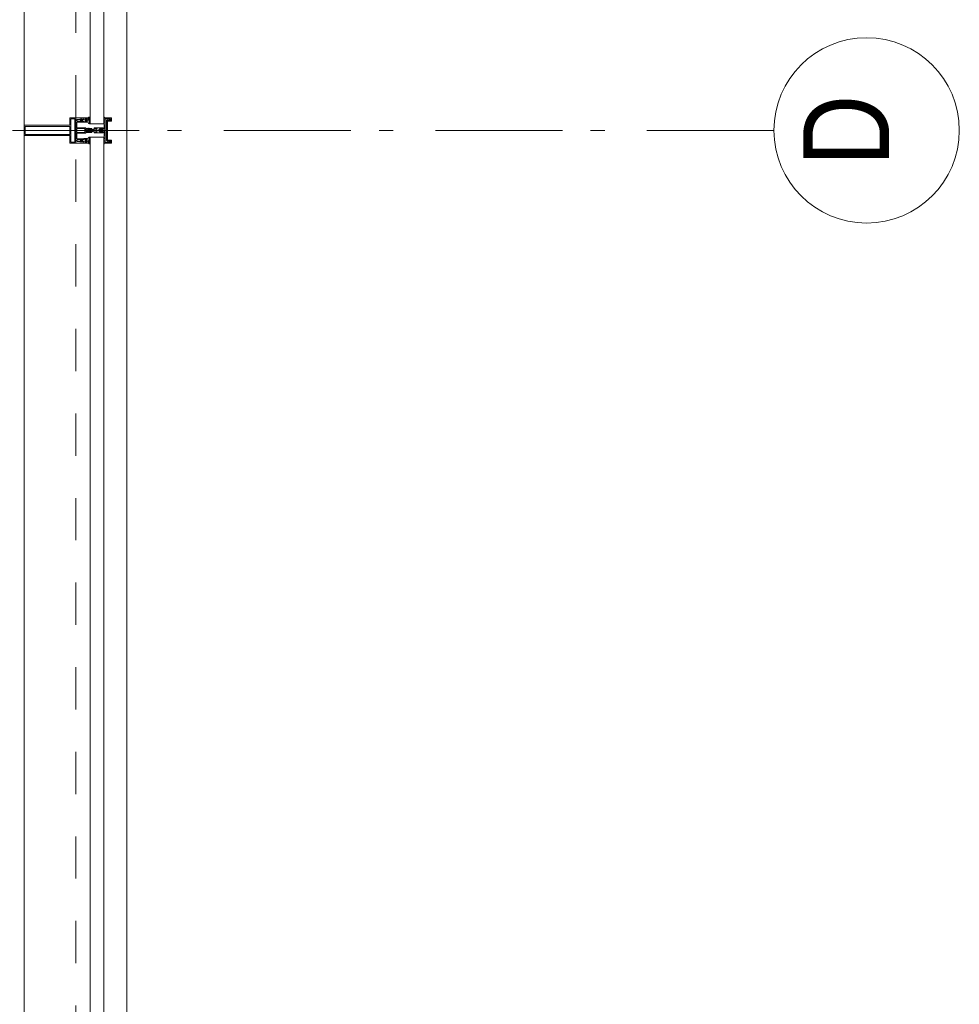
# Model space of a CAD drawing. Header units: millimetres. Extents: x -46954 to 169732, y -26853 to 94136.
# Tile 138 of 174: x 31087 to 32937, y 76645 to 78585. Entities that reach past the tile are written whole.
import ezdxf

# ---------------------------------------------------------------- set-up
doc = ezdxf.new("R2010")
doc.units = ezdxf.units.MM
doc.header["$LTSCALE"] = 400
doc.linetypes.add('STYLE_01', pattern=[0.416641, 0.208282, -0.208359])
doc.linetypes.add('STYLE_06', pattern=[1.041641, 0.625, -0.208282, 0.069427, -0.138931])
doc.layers.add('mat-glas', color=140, linetype='Continuous', lineweight=15)
doc.layers.add('None', color=7, linetype='Continuous', lineweight=9)
doc.styles.add('Arial Narrow', font='ARIALN.TTF', dxfattribs={"height": 222.25})
doc.styles.get("Standard").update_dxf_attribs({"font": 'arial.ttf'})

# ---------------------------------------------------------------- blocks, each defined once
blk = doc.blocks.new('*U460')
at = {"layer": 'None', "color": 8, "linetype": 'Continuous', "lineweight": 9, "flags": 128}
for points in [[(46831.2, -35283), (46831.2, -35283, 0.390793), (46832.8, -35281.7), (46832.8, -35281.7, 0.390793), (46831.6, -35280), (46831.6, -35280, -0.352623), (46830.1, -35278.1), (46830.1, -35271.3), (46830.1, -35271.3, 0.414214), (46829.8, -35271), (46828.5, -35271), (46828, -35271.2), (46828, -35271.2, -0.520293), (46827.7, -35271), (46827.7, -35268.3), (46827.9, -35268.2), (46827.9, -35266.2), (46827.9, -35266.2, -0.577863), (46827.9, -35265.9), (46828, -35265.9), (46828, -35265.9, 0.366605), (46828.3, -35265.7), (46828.3, -35265.7, 0.366605), (46828.1, -35265.3), (46828.1, -35265.3, -0.130834), (46826.8, -35264.3), (46826.8, -35264.3, 0.439074), (46825.3, -35264.3), (46825.3, -35264.3, -0.133252), (46824, -35265.3), (46824, -35265.3, 0.366605), (46823.8, -35265.7), (46823.8, -35265.7, 0.366605), (46824.1, -35265.9), (46824.2, -35265.9), (46824.2, -35265.9, -0.577455), (46824.3, -35266.2), (46824.3, -35268.2), (46824.4, -35268.3), (46824.4, -35271), (46824.4, -35271, -0.52048), (46824.1, -35271.2), (46823.6, -35271), (46821.4, -35271), (46821.4, -35271, 0.414214), (46821.1, -35271.3), (46821.1, -35279.1), (46821.1, -35279.1, -0.255976), (46820.1, -35280.8), (46820.1, -35280.8, 0.749676), (46820.8, -35283), (46824.9, -35283), (46824.9, -35283, 0.414214), (46826.9, -35281), (46826.9, -35281, -0.402808), (46827.3, -35280.5), (46827.3, -35280.5, -0.402808), (46827.9, -35281), (46827.9, -35281, 0.233259), (46828.1, -35281.3), (46831.4, -35281.8), (46831.4, -35281.8, -0.419014), (46831.5, -35281.9), (46831.5, -35281.9, -0.419014), (46831.4, -35282), (46830.1, -35282), (46830.1, -35282, 0.414214), (46829.6, -35282.5), (46829.6, -35282.5, 0.414214), (46830.1, -35283)], [(46871.1, -35270.8), (46871.1, -35255), (46869.1, -35255), (46823, -35255), (46821.1, -35255), (46821.1, -35270.8), (46823.9, -35270.8), (46823.9, -35266.2), (46823.4, -35266.2), (46823.4, -35264.8), (46823.9, -35264.8), (46823.9, -35262.9), (46824.2, -35262.7), (46824.2, -35258.5), (46824.2, -35258.5, -0.414214), (46825.9, -35256.8), (46825.9, -35256.8), (46825.9, -35256.8, -0.414214), (46827.6, -35258.5), (46827.6, -35262.7), (46827.9, -35262.9), (46827.9, -35264.8), (46828.4, -35264.8), (46828.4, -35266.2), (46827.9, -35266.2), (46827.9, -35270.8), (46829.7, -35270.8), (46829.7, -35258), (46829.7, -35258, -0.414214), (46830.9, -35256.8), (46830.9, -35256.8), (46839.5, -35256.8), (46839.5, -35256.8, -0.414214), (46840.7, -35258), (46840.7, -35275), (46842.1, -35275), (46842.1, -35277.8), (46841.7, -35278.2), (46842.1, -35278.6), (46842.1, -35279.2), (46841.7, -35279.6), (46842.1, -35280), (46842.1, -35280.6), (46841.7, -35281), (46842.1, -35282), (46842.1, -35286.8), (46843.8, -35286.8), (46843.8, -35276), (46843.8, -35276, -0.414214), (46846, -35273.8), (46846.1, -35273.8), (46846.1, -35273.8, -0.414214), (46848.3, -35276), (46848.3, -35286.8), (46850, -35286.8), (46850, -35282), (46850.4, -35281), (46850, -35280.6), (46850, -35280), (46850.4, -35279.6), (46850, -35279.2), (46850, -35278.6), (46850.4, -35278.2), (46850, -35277.8), (46850, -35275), (46851.4, -35275), (46851.4, -35258), (46851.4, -35258, -0.414214), (46852.6, -35256.8), (46852.6, -35256.8), (46861.2, -35256.8), (46861.2, -35256.8, -0.414214), (46862.4, -35258), (46862.4, -35270.8), (46864.3, -35270.8), (46864.3, -35266.2), (46863.8, -35266.2), (46863.8, -35264.8), (46864.3, -35264.8), (46864.3, -35262.9), (46864.5, -35262.7), (46864.5, -35258.5), (46864.5, -35258.5, -0.414214), (46866.2, -35256.8), (46866.2, -35256.8), (46866.2, -35256.8, -0.414214), (46867.9, -35258.5), (46867.9, -35262.7), (46868.2, -35262.9), (46868.2, -35264.8), (46868.7, -35264.8), (46868.7, -35266.2), (46868.2, -35266.2), (46868.2, -35270.8)], [(46825.1, -35266, -0.29188), (46825.3, -35265.5), (46825.8, -35265.1), (46825.8, -35265.1, -0.344328), (46826.4, -35265.1), (46826.9, -35265.5), (46826.9, -35265.5, -0.29188), (46827, -35266), (46826.6, -35267.7), (46826.6, -35267.7, -0.348796), (46826.1, -35268.2), (46826.1, -35268.2, -0.348796), (46825.5, -35267.7), (46825.1, -35266)], [(46860.9, -35283), (46860.9, -35283, -0.390793), (46859.3, -35281.7), (46859.3, -35281.7, -0.390793), (46860.5, -35280), (46860.5, -35280, 0.352623), (46862.1, -35278.1), (46862.1, -35271.3), (46862.1, -35271.3, -0.414214), (46862.4, -35271), (46863.6, -35271), (46864.1, -35271.2), (46864.1, -35271.2, 0.520293), (46864.4, -35271), (46864.4, -35268.3), (46864.3, -35268.2), (46864.3, -35266.2), (46864.3, -35266.2, 0.577863), (46864.2, -35265.9), (46864.1, -35265.9), (46864.1, -35265.9, -0.366605), (46863.8, -35265.7), (46863.8, -35265.7, -0.366605), (46864, -35265.3), (46864, -35265.3, 0.130834), (46865.3, -35264.3), (46865.3, -35264.3, -0.439074), (46866.8, -35264.3), (46866.8, -35264.3, 0.133252), (46868.1, -35265.3), (46868.1, -35265.3, -0.366605), (46868.3, -35265.7), (46868.3, -35265.7, -0.366605), (46868, -35265.9), (46867.9, -35265.9), (46867.9, -35265.9, 0.577455), (46867.9, -35266.2), (46867.9, -35268.2), (46867.7, -35268.3), (46867.7, -35271), (46867.7, -35271, 0.52048), (46868, -35271.2), (46868.5, -35271), (46870.8, -35271), (46870.8, -35271, -0.414214), (46871.1, -35271.3), (46871.1, -35279.1), (46871.1, -35279.1, 0.255976), (46872, -35280.8), (46872, -35280.8, -0.749676), (46871.3, -35283), (46867.3, -35283), (46867.3, -35283, -0.414214), (46865.3, -35281), (46865.3, -35281, 0.402808), (46864.8, -35280.5), (46864.8, -35280.5, 0.402808), (46864.3, -35281), (46864.3, -35281, -0.233259), (46864, -35281.3), (46860.7, -35281.8), (46860.7, -35281.8, 0.419014), (46860.6, -35281.9), (46860.6, -35281.9, 0.419014), (46860.7, -35282), (46862, -35282), (46862, -35282, -0.414214), (46862.5, -35282.5), (46862.5, -35282.5, -0.414214), (46862, -35283)], [(46867, -35266, 0.29188), (46866.9, -35265.5), (46866.4, -35265.1), (46866.4, -35265.1, 0.344328), (46865.8, -35265.1), (46865.3, -35265.5), (46865.3, -35265.5, 0.29188), (46865.1, -35266), (46865.5, -35267.7), (46865.5, -35267.7, 0.348796), (46866.1, -35268.2), (46866.1, -35268.2, 0.348796), (46866.6, -35267.7), (46867, -35266)], [(46825.3, -35280), (46825.3, -35280, -0.552342), (46825.9, -35281.2), (46825.9, -35281.2, -0.263556), (46824.2, -35282.2), (46820.7, -35282.2), (46820.7, -35282.2, -0.437017), (46820.4, -35281.9), (46820.4, -35281.9, -0.437017), (46820.7, -35281.6), (46820.7, -35281.6, 0.396568), (46822.4, -35280.3), (46822.4, -35280.3, -0.418874), (46822.9, -35279.8)], [(46823.1, -35274.1), (46823.1, -35274.1, -0.414214), (46823.9, -35273.2), (46823.9, -35273.2, -0.414214), (46824.8, -35274.1), (46824.8, -35277), (46824.8, -35277, -0.414214), (46823.9, -35277.8), (46823.9, -35277.8, -0.414214), (46823.1, -35277)], [(46827.2, -35277.8, -0.414214), (46826.4, -35277), (46826.4, -35274.1), (46826.4, -35274.1, -0.414214), (46827.2, -35273.2), (46827.2, -35273.2, -0.414214), (46828.1, -35274.1), (46828.1, -35277), (46828.1, -35277, -0.414214), (46827.2, -35277.8)], [(46864.9, -35277.8, 0.414214), (46865.8, -35277), (46865.8, -35274.1), (46865.8, -35274.1, 0.414214), (46864.9, -35273.2), (46864.9, -35273.2, 0.414214), (46864.1, -35274.1), (46864.1, -35277), (46864.1, -35277, 0.414214), (46864.9, -35277.8)], [(46866.8, -35280), (46866.8, -35280, 0.552342), (46866.2, -35281.2), (46866.2, -35281.2, 0.263556), (46867.9, -35282.2), (46871.4, -35282.2), (46871.4, -35282.2, 0.437017), (46871.7, -35281.9), (46871.7, -35281.9, 0.437017), (46871.4, -35281.6), (46871.4, -35281.6, -0.396568), (46869.7, -35280.3), (46869.7, -35280.3, 0.418874), (46869.2, -35279.8)], [(46869.1, -35274.1), (46869.1, -35274.1, 0.414214), (46868.2, -35273.2), (46868.2, -35273.2, 0.414214), (46867.4, -35274.1), (46867.4, -35277), (46867.4, -35277, 0.414214), (46868.2, -35277.8), (46868.2, -35277.8, 0.414214), (46869.1, -35277)]]:
    blk.add_lwpolyline(points, format="xyb", close=True, dxfattribs=at)
blk.add_lwpolyline([(46850.1, -35256.8), (46850.1, -35272.5), (46842, -35272.5), (46842, -35256.8)], close=True, dxfattribs=at)
blk = doc.blocks.new('*U461')
at = {"layer": 'None', "color": 7}
blk.add_blockref('*U460', (0, 0), dxfattribs=at)
blk = doc.blocks.new('*U462')
at = {"layer": 'None', "color": 8, "linetype": 'Continuous', "lineweight": 9, "flags": 128}
for points in [[(46836.1, -35153), (46856.1, -35153), (46856.1, -35243), (46871.1, -35243), (46871.1, -35255), (46821.1, -35255), (46821.1, -35243), (46836.1, -35243)], [(46838.1, -35155), (46838.1, -35243), (46854.1, -35243), (46854.1, -35155)], [(46854.1, -35245), (46838.1, -35245), (46823.1, -35245), (46823.1, -35253), (46869.1, -35253), (46869.1, -35245)]]:
    blk.add_lwpolyline(points, close=True, dxfattribs=at)
blk = doc.blocks.new('*U463')
at = {"layer": 'None', "color": 7}
for name in ['*U462', '*U461']:
    blk.add_blockref(name, (0, 0), dxfattribs=at)
blk = doc.blocks.new('*U464')
at = {"layer": 'None', "color": 8, "linetype": 'Continuous', "lineweight": 9}
for p, q in [((46822.1, -35313.1), (46823.1, -35317.1)), ((46844.1, -35313.1), (46822.1, -35313.1)), ((46823.1, -35317.1), (46822.1, -35318.1)), ((46822.1, -35318.1), (46823.1, -35320.1)), ((46823.1, -35320.1), (46824.1, -35321.1)), ((46824.1, -35321.1), (46824.1, -35323.1)), ((46824.1, -35323.1), (46825.1, -35323.1)), ((46825.1, -35316.1), (46826.1, -35315.1)), ((46825.1, -35322.1), (46825.1, -35316.1)), ((46825.1, -35323.1), (46825.1, -35322.1)), ((46826.1, -35315.1), (46866.1, -35315.1)), ((46846.1, -35311.1), (46844.1, -35312.1)), ((46844.1, -35312.1), (46844.1, -35313.1)), ((46847.1, -35312.1), (46846.1, -35311.1)), ((46847.1, -35313.1), (46847.1, -35312.1)), ((46869.1, -35313.1), (46847.1, -35313.1)), ((46866.1, -35315.1), (46866.1, -35316.1)), ((46866.1, -35316.1), (46866.1, -35322.1)), ((46866.1, -35322.1), (46866.1, -35323.1)), ((46866.1, -35323.1), (46867.1, -35323.1)), ((46867.1, -35323.1), (46868.1, -35321.1)), ((46868.1, -35317.1), (46869.1, -35313.1)), ((46869.1, -35318.1), (46868.1, -35317.1)), ((46868.1, -35320.1), (46869.1, -35318.1)), ((46868.1, -35321.1), (46868.1, -35320.1))]:
    blk.add_line(p, q, dxfattribs=at)
at = {"layer": 'None', "color": 8, "linetype": 'Continuous', "lineweight": 9, "flags": 128}
blk.add_lwpolyline([(46869.1, -35313.1), (46847.1, -35313.1), (46847.1, -35312.1), (46846.1, -35311.1), (46844.1, -35312.1), (46844.1, -35313.1), (46822.1, -35313.1), (46823.1, -35317.1), (46823.1, -35317.1), (46823.1, -35317.1), (46822.1, -35318.1), (46822.1, -35318.1), (46823.1, -35320.1), (46824.1, -35321.1), (46824.1, -35323.1), (46825.1, -35323.1), (46825.1, -35323.1), (46825.1, -35322.1), (46825.1, -35316.1), (46826.1, -35315.1), (46866.1, -35315.1), (46866.1, -35316.1), (46866.1, -35322.1), (46866.1, -35323.1), (46867.1, -35323.1), (46867.1, -35323.1), (46868.1, -35321.1), (46868.1, -35320.1), (46869.1, -35318.1), (46869.1, -35318.1), (46868.1, -35317.1), (46868.1, -35317.1), (46868.1, -35317.1)], close=True, dxfattribs=at)
at = {"layer": 'None', "color": 0, "flags": 1}
blk.add_attdef('GRUPPE', (46822.1, -35330.8), '', height=4.23, dxfattribs=at)
blk = doc.blocks.new('*U465')
at = {"layer": 'None', "color": 8, "linetype": 'Continuous', "lineweight": 9}
for p, q in [((46845.1, -35279.1), (46844.1, -35280.1)), ((46844.1, -35280.1), (46844.1, -35281.1)), ((46844.1, -35281.1), (46844.1, -35283.1)), ((46844.1, -35283.1), (46844.1, -35284.1)), ((46844.1, -35284.1), (46844.1, -35286.1)), ((46844.1, -35286.1), (46844.1, -35288.1)), ((46846.1, -35278.1), (46845.1, -35279.1)), ((46845.1, -35280.1), (46846.1, -35279.1)), ((46845.1, -35282.1), (46845.1, -35280.1)), ((46845.1, -35283.1), (46845.1, -35282.1)), ((46845.1, -35284.1), (46845.1, -35283.1)), ((46845.1, -35286.1), (46845.1, -35284.1)), ((46845.1, -35288.1), (46845.1, -35286.1)), ((46847.1, -35279.1), (46846.1, -35278.1)), ((46846.1, -35279.1), (46847.1, -35280.1)), ((46848.1, -35280.1), (46847.1, -35279.1)), ((46847.1, -35280.1), (46847.1, -35282.1)), ((46847.1, -35282.1), (46847.1, -35283.1)), ((46847.1, -35283.1), (46847.1, -35284.1)), ((46847.1, -35284.1), (46847.1, -35286.1)), ((46847.1, -35286.1), (46847.1, -35287.1)), ((46848.1, -35281.1), (46848.1, -35280.1)), ((46848.1, -35283.1), (46848.1, -35281.1)), ((46848.1, -35284.1), (46848.1, -35283.1)), ((46848.1, -35286.1), (46848.1, -35284.1)), ((46848.1, -35288.1), (46848.1, -35286.1)), ((46843.1, -35291.1), (46841.1, -35291.1)), ((46841.1, -35291.1), (46841.1, -35308.1)), ((46842.1, -35293.1), (46843.1, -35293.1)), ((46842.1, -35296.1), (46842.1, -35293.1)), ((46843.1, -35297.1), (46842.1, -35296.1)), ((46842.1, -35303.1), (46843.1, -35302.1)), ((46842.1, -35307.1), (46842.1, -35303.1)), ((46844.1, -35290.1), (46843.1, -35291.1)), ((46843.1, -35293.1), (46845.1, -35293.1)), ((46843.1, -35296.1), (46843.1, -35297.1)), ((46844.1, -35296.1), (46843.1, -35296.1)), ((46843.1, -35302.1), (46845.1, -35300.1)), ((46844.1, -35288.1), (46844.1, -35289.1)), ((46844.1, -35289.1), (46844.1, -35290.1)), ((46846.1, -35295.1), (46844.1, -35296.1)), ((46845.1, -35290.1), (46845.1, -35288.1)), ((46846.1, -35291.1), (46845.1, -35290.1)), ((46845.1, -35293.1), (46846.1, -35292.1)), ((46845.1, -35300.1), (46847.1, -35300.1)), ((46847.1, -35290.1), (46846.1, -35291.1)), ((46846.1, -35292.1), (46848.1, -35293.1)), ((46848.1, -35296.1), (46846.1, -35295.1)), ((46847.1, -35287.1), (46847.1, -35288.1)), ((46847.1, -35288.1), (46847.1, -35290.1)), ((46847.1, -35300.1), (46849.1, -35302.1)), ((46848.1, -35289.1), (46848.1, -35288.1)), ((46848.1, -35290.1), (46848.1, -35289.1)), ((46849.1, -35291.1), (46848.1, -35290.1)), ((46848.1, -35293.1), (46849.1, -35293.1)), ((46849.1, -35296.1), (46848.1, -35296.1)), ((46851.1, -35291.1), (46849.1, -35291.1)), ((46849.1, -35293.1), (46850.1, -35293.1)), ((46849.1, -35297.1), (46849.1, -35296.1)), ((46850.1, -35296.1), (46849.1, -35297.1)), ((46849.1, -35302.1), (46850.1, -35303.1)), ((46850.1, -35293.1), (46850.1, -35296.1)), ((46850.1, -35303.1), (46850.1, -35307.1)), ((46851.1, -35308.1), (46851.1, -35291.1)), ((46841.1, -35308.1), (46841.1, -35309.1)), ((46841.1, -35309.1), (46842.1, -35309.1)), ((46843.1, -35307.1), (46842.1, -35307.1)), ((46842.1, -35309.1), (46843.1, -35309.1)), ((46843.1, -35308.1), (46843.1, -35307.1)), ((46843.1, -35309.1), (46843.1, -35308.1)), ((46849.1, -35307.1), (46849.1, -35308.1)), ((46850.1, -35307.1), (46849.1, -35307.1)), ((46849.1, -35308.1), (46849.1, -35309.1)), ((46849.1, -35309.1), (46850.1, -35309.1)), ((46850.1, -35309.1), (46851.1, -35309.1)), ((46851.1, -35309.1), (46851.1, -35308.1))]:
    blk.add_line(p, q, dxfattribs=at)
at = {"layer": 'None', "color": 8, "linetype": 'Continuous', "lineweight": 9, "flags": 128}
for points in [[(46841.1, -35291.1), (46841.1, -35308.1), (46841.1, -35309.1), (46842.1, -35309.1), (46843.1, -35309.1), (46843.1, -35308.1), (46843.1, -35307.1), (46843.1, -35307.1), (46842.1, -35307.1), (46842.1, -35303.1), (46843.1, -35302.1), (46845.1, -35300.1), (46847.1, -35300.1), (46849.1, -35302.1), (46850.1, -35303.1), (46850.1, -35307.1), (46849.1, -35307.1), (46849.1, -35307.1), (46849.1, -35308.1), (46849.1, -35309.1), (46850.1, -35309.1), (46851.1, -35309.1), (46851.1, -35308.1), (46851.1, -35291.1), (46849.1, -35291.1), (46848.1, -35290.1), (46848.1, -35289.1), (46848.1, -35288.1), (46848.1, -35286.1), (46848.1, -35284.1), (46848.1, -35284.1), (46848.1, -35284.1), (46848.1, -35283.1), (46848.1, -35281.1), (46848.1, -35280.1), (46847.1, -35279.1), (46847.1, -35279.1), (46846.1, -35278.1), (46845.1, -35279.1), (46845.1, -35279.1), (46844.1, -35280.1), (46844.1, -35281.1), (46844.1, -35283.1), (46844.1, -35284.1), (46844.1, -35284.1), (46844.1, -35284.1), (46844.1, -35286.1), (46844.1, -35288.1), (46844.1, -35289.1), (46844.1, -35290.1), (46843.1, -35291.1)], [(46849.1, -35293.1), (46850.1, -35293.1), (46850.1, -35296.1), (46849.1, -35297.1), (46849.1, -35297.1), (46849.1, -35296.1), (46848.1, -35296.1), (46846.1, -35295.1), (46844.1, -35296.1), (46843.1, -35296.1), (46843.1, -35297.1), (46842.1, -35296.1), (46842.1, -35293.1), (46843.1, -35293.1), (46845.1, -35293.1), (46846.1, -35292.1), (46848.1, -35293.1)]]:
    blk.add_lwpolyline(points, close=True, dxfattribs=at)
blk.add_lwpolyline([(46847.1, -35290.1), (46846.1, -35291.1), (46845.1, -35290.1), (46845.1, -35288.1), (46845.1, -35288.1), (46845.1, -35286.1), (46845.1, -35284.1), (46845.1, -35283.1), (46845.1, -35283.1), (46845.1, -35282.1), (46845.1, -35282.1), (46845.1, -35280.1), (46846.1, -35279.1), (46847.1, -35280.1), (46847.1, -35282.1), (46847.1, -35282.1), (46847.1, -35283.1), (46847.1, -35283.1), (46847.1, -35284.1), (46847.1, -35286.1), (46847.1, -35287.1), (46847.1, -35287.1), (46847.1, -35288.1), (46847.1, -35288.1), (46847.1, -35290.1)], dxfattribs=at)
at = {"layer": 'None', "color": 0, "flags": 1}
blk.add_attdef('GRUPPE', (46841.1, -35316.8), '', height=4.23, dxfattribs=at)
blk = doc.blocks.new('*U466')
at = {"layer": 'None', "color": 8, "linetype": 'Continuous', "lineweight": 9}
for p, q in [((46842.1, -35305.1), (46843.1, -35305.1)), ((46843.1, -35306.1), (46842.1, -35305.1)), ((46843.1, -35305.1), (46845.1, -35302.1)), ((46845.1, -35302.1), (46846.1, -35302.1)), ((46846.1, -35303.1), (46845.1, -35304.1)), ((46845.1, -35304.1), (46845.1, -35308.1)), ((46846.1, -35302.1), (46847.1, -35302.1)), ((46847.1, -35304.1), (46846.1, -35303.1)), ((46847.1, -35302.1), (46849.1, -35305.1)), ((46847.1, -35308.1), (46847.1, -35304.1)), ((46850.1, -35305.1), (46849.1, -35306.1)), ((46849.1, -35305.1), (46850.1, -35305.1)), ((46819.1, -35310.1), (46821.1, -35310.1)), ((46819.1, -35311.1), (46819.1, -35310.1)), ((46820.1, -35311.1), (46819.1, -35311.1)), ((46821.1, -35312.1), (46820.1, -35311.1)), ((46821.1, -35310.1), (46822.1, -35311.1)), ((46821.1, -35313.1), (46821.1, -35312.1)), ((46844.1, -35313.1), (46821.1, -35313.1)), ((46822.1, -35311.1), (46823.1, -35311.1)), ((46823.1, -35311.1), (46824.1, -35310.1)), ((46824.1, -35310.1), (46825.1, -35311.1)), ((46825.1, -35311.1), (46826.1, -35310.1)), ((46826.1, -35310.1), (46827.1, -35311.1)), ((46827.1, -35311.1), (46828.1, -35310.1)), ((46828.1, -35310.1), (46829.1, -35310.1)), ((46829.1, -35310.1), (46829.1, -35311.1)), ((46829.1, -35311.1), (46830.1, -35311.1)), ((46830.1, -35310.1), (46831.1, -35310.1)), ((46830.1, -35311.1), (46830.1, -35310.1)), ((46831.1, -35310.1), (46831.1, -35311.1)), ((46831.1, -35311.1), (46832.1, -35311.1)), ((46832.1, -35310.1), (46833.1, -35310.1)), ((46832.1, -35311.1), (46832.1, -35310.1)), ((46833.1, -35310.1), (46835.1, -35311.1)), ((46835.1, -35311.1), (46841.1, -35311.1)), ((46841.1, -35311.1), (46843.1, -35311.1)), ((46844.1, -35306.1), (46843.1, -35306.1)), ((46843.1, -35310.1), (46844.1, -35308.1)), ((46843.1, -35311.1), (46843.1, -35310.1)), ((46844.1, -35308.1), (46844.1, -35306.1)), ((46845.1, -35312.1), (46844.1, -35313.1)), ((46845.1, -35308.1), (46846.1, -35309.1)), ((46846.1, -35311.1), (46845.1, -35312.1)), ((46846.1, -35309.1), (46847.1, -35308.1)), ((46847.1, -35312.1), (46846.1, -35311.1)), ((46848.1, -35313.1), (46847.1, -35312.1)), ((46848.1, -35306.1), (46848.1, -35308.1)), ((46849.1, -35306.1), (46848.1, -35306.1)), ((46848.1, -35308.1), (46849.1, -35310.1)), ((46871.1, -35313.1), (46848.1, -35313.1)), ((46849.1, -35310.1), (46849.1, -35311.1)), ((46849.1, -35311.1), (46851.1, -35311.1)), ((46851.1, -35311.1), (46857.1, -35311.1)), ((46857.1, -35311.1), (46859.1, -35310.1)), ((46859.1, -35310.1), (46860.1, -35310.1)), ((46860.1, -35310.1), (46860.1, -35311.1)), ((46860.1, -35311.1), (46861.1, -35311.1)), ((46861.1, -35310.1), (46862.1, -35310.1)), ((46861.1, -35311.1), (46861.1, -35310.1)), ((46862.1, -35310.1), (46862.1, -35311.1)), ((46862.1, -35311.1), (46863.1, -35311.1)), ((46863.1, -35310.1), (46864.1, -35310.1)), ((46863.1, -35311.1), (46863.1, -35310.1)), ((46864.1, -35310.1), (46865.1, -35311.1)), ((46865.1, -35311.1), (46866.1, -35310.1)), ((46866.1, -35310.1), (46867.1, -35311.1)), ((46867.1, -35311.1), (46868.1, -35310.1)), ((46868.1, -35310.1), (46869.1, -35311.1)), ((46869.1, -35311.1), (46871.1, -35310.1)), ((46871.1, -35310.1), (46873.1, -35310.1)), ((46872.1, -35311.1), (46871.1, -35313.1)), ((46873.1, -35311.1), (46872.1, -35311.1)), ((46873.1, -35310.1), (46873.1, -35311.1))]:
    blk.add_line(p, q, dxfattribs=at)
at = {"layer": 'None', "color": 8, "linetype": 'Continuous', "lineweight": 9, "flags": 128}
blk.add_lwpolyline([(46821.1, -35313.1), (46821.1, -35312.1), (46820.1, -35311.1), (46819.1, -35311.1), (46819.1, -35310.1), (46819.1, -35310.1), (46819.1, -35310.1), (46819.1, -35310.1), (46819.1, -35310.1), (46819.1, -35310.1), (46821.1, -35310.1), (46822.1, -35311.1), (46823.1, -35311.1), (46824.1, -35310.1), (46824.1, -35310.1), (46824.1, -35310.1), (46824.1, -35310.1), (46824.1, -35310.1), (46825.1, -35311.1), (46825.1, -35311.1), (46825.1, -35311.1), (46825.1, -35311.1), (46825.1, -35311.1), (46826.1, -35310.1), (46826.1, -35310.1), (46826.1, -35310.1), (46826.1, -35310.1), (46826.1, -35310.1), (46827.1, -35311.1), (46827.1, -35311.1), (46827.1, -35311.1), (46827.1, -35311.1), (46828.1, -35310.1), (46828.1, -35310.1), (46828.1, -35310.1), (46828.1, -35310.1), (46829.1, -35310.1), (46829.1, -35311.1), (46829.1, -35311.1), (46830.1, -35311.1), (46830.1, -35311.1), (46830.1, -35310.1), (46830.1, -35310.1), (46830.1, -35310.1), (46831.1, -35310.1), (46831.1, -35310.1), (46831.1, -35311.1), (46831.1, -35311.1), (46832.1, -35311.1), (46832.1, -35311.1), (46832.1, -35311.1), (46832.1, -35310.1), (46832.1, -35310.1), (46833.1, -35310.1), (46833.1, -35310.1), (46833.1, -35310.1), (46833.1, -35310.1), (46835.1, -35311.1), (46841.1, -35311.1), (46843.1, -35311.1), (46843.1, -35310.1), (46844.1, -35308.1), (46844.1, -35306.1), (46844.1, -35306.1), (46844.1, -35306.1), (46843.1, -35306.1), (46843.1, -35306.1), (46842.1, -35305.1), (46843.1, -35305.1), (46845.1, -35302.1), (46846.1, -35302.1), (46847.1, -35302.1), (46849.1, -35305.1), (46850.1, -35305.1), (46849.1, -35306.1), (46849.1, -35306.1), (46848.1, -35306.1), (46848.1, -35306.1), (46848.1, -35306.1), (46848.1, -35308.1), (46849.1, -35310.1), (46849.1, -35311.1), (46851.1, -35311.1), (46857.1, -35311.1), (46859.1, -35310.1), (46859.1, -35310.1), (46859.1, -35310.1), (46859.1, -35310.1), (46860.1, -35310.1), (46860.1, -35310.1), (46860.1, -35311.1), (46860.1, -35311.1), (46860.1, -35311.1), (46861.1, -35311.1), (46861.1, -35310.1), (46861.1, -35310.1), (46862.1, -35310.1), (46862.1, -35310.1), (46862.1, -35310.1), (46862.1, -35311.1), (46862.1, -35311.1), (46863.1, -35311.1), (46863.1, -35311.1), (46863.1, -35310.1), (46864.1, -35310.1), (46864.1, -35310.1), (46864.1, -35310.1), (46864.1, -35310.1), (46865.1, -35311.1), (46865.1, -35311.1), (46865.1, -35311.1), (46865.1, -35311.1), (46865.1, -35311.1), (46866.1, -35310.1), (46866.1, -35310.1), (46866.1, -35310.1), (46866.1, -35310.1), (46866.1, -35310.1), (46867.1, -35311.1), (46867.1, -35311.1), (46867.1, -35311.1), (46867.1, -35311.1), (46867.1, -35311.1), (46868.1, -35310.1), (46868.1, -35310.1), (46868.1, -35310.1), (46868.1, -35310.1), (46868.1, -35310.1), (46869.1, -35311.1), (46869.1, -35311.1), (46871.1, -35310.1), (46873.1, -35310.1), (46873.1, -35310.1), (46873.1, -35310.1), (46873.1, -35310.1), (46873.1, -35310.1), (46873.1, -35310.1), (46873.1, -35311.1), (46872.1, -35311.1), (46871.1, -35313.1), (46848.1, -35313.1), (46848.1, -35313.1), (46847.1, -35312.1), (46846.1, -35311.1), (46845.1, -35312.1), (46844.1, -35313.1), (46844.1, -35313.1), (46821.1, -35313.1)], dxfattribs=at)
blk.add_lwpolyline([(46847.1, -35304.1), (46846.1, -35303.1), (46845.1, -35304.1), (46845.1, -35308.1), (46846.1, -35309.1), (46847.1, -35308.1)], close=True, dxfattribs=at)
at = {"layer": 'None', "color": 0, "flags": 1}
blk.add_attdef('GRUPPE', (46819.1, -35320.8), '', height=4.23, dxfattribs=at)
blk = doc.blocks.new('*U467')
at = {"layer": 'None', "color": 8, "linetype": 'Continuous', "lineweight": 9}
for p, q in [((46821.1, -35325.1), (46821.1, -35313.1)), ((46821.1, -35313.1), (46822.1, -35313.1)), ((46827.1, -35325.1), (46821.1, -35325.1)), ((46822.1, -35313.1), (46823.1, -35317.1)), ((46823.1, -35317.1), (46822.1, -35318.1)), ((46822.1, -35318.1), (46822.1, -35324.1)), ((46822.1, -35324.1), (46826.1, -35324.1)), ((46826.1, -35316.1), (46865.1, -35316.1)), ((46826.1, -35324.1), (46826.1, -35316.1)), ((46827.1, -35317.1), (46827.1, -35325.1)), ((46864.1, -35317.1), (46827.1, -35317.1)), ((46864.1, -35325.1), (46864.1, -35317.1)), ((46871.1, -35325.1), (46864.1, -35325.1)), ((46865.1, -35316.1), (46865.1, -35324.1)), ((46865.1, -35324.1), (46870.1, -35324.1)), ((46869.1, -35317.1), (46870.1, -35313.1)), ((46870.1, -35317.1), (46869.1, -35317.1)), ((46870.1, -35313.1), (46871.1, -35313.1)), ((46870.1, -35324.1), (46870.1, -35317.1)), ((46871.1, -35313.1), (46871.1, -35325.1))]:
    blk.add_line(p, q, dxfattribs=at)
blk.add_lwpolyline([(46821.1, -35313.1), (46822.1, -35313.1), (46823.1, -35317.1), (46822.1, -35318.1), (46822.1, -35324.1), (46826.1, -35324.1), (46826.1, -35316.1), (46865.1, -35316.1), (46865.1, -35324.1), (46870.1, -35324.1), (46870.1, -35317.1), (46869.1, -35317.1), (46870.1, -35313.1), (46871.1, -35313.1), (46871.1, -35325.1), (46864.1, -35325.1), (46864.1, -35317.1), (46827.1, -35317.1), (46827.1, -35325.1), (46821.1, -35325.1)], close=True, dxfattribs=at)
at = {"layer": 'None', "color": 3}
for name in ['*U465', '*U466', '*U464']:
    blk.add_blockref(name, (0, 0), dxfattribs=at)
blk = doc.blocks.new('*U468')
at = {"layer": 'None', "color": 7}
for name in ['*U463', '*U467']:
    blk.add_blockref(name, (0, 0), dxfattribs=at)
blk = doc.blocks.new('*U550')
at = {"layer": 'mat-glas', "color": 140, "linetype": 'Continuous', "lineweight": 15}
for points in [[(45059.1, -35310), (46833.1, -35310), (46833.1, -35283), (45059.1, -35283)], [(48633.1, -35310), (46859.1, -35310), (46859.1, -35283), (48633.1, -35283)]]:
    blk.add_lwpolyline(points, close=True, dxfattribs=at)
at = {"layer": 'None', "color": 8, "linetype": 'Continuous', "lineweight": 5}
blk.add_line((43269.9, -35153), (58279.1, -35153), dxfattribs=at)
at = {"layer": 'None', "color": 43, "linetype": 'Continuous', "lineweight": 9}
blk.add_line((58491.1, -35355.5), (43205.4, -35355.5), dxfattribs=at)
at = {"layer": 'None', "color": 8, "linetype": 'STYLE_01', "lineweight": 5}
blk.add_lwpolyline([(43205.4, -35255), (58391.1, -35255), (58391.1, -20069.5)], dxfattribs=at)
at = {"layer": 'None', "color": 7}
blk.add_blockref('*U468', (0, 0), dxfattribs=at)
blk = doc.blocks.new('*U1337')
at = {"layer": 'None', "color": 43, "linetype": 'Continuous', "lineweight": 9}
blk.add_circle((46846.1, -36812.6), 182.6, dxfattribs=at)
at = {"layer": 'None', "color": 43, "insert": (46846.1, -36687.7), "char_height": 169.3, "width": 160.91, "attachment_point": 2, "style": 'Arial Narrow'}
blk.add_mtext('D', dxfattribs=at)

msp = doc.modelspace()

# ---------------------------------------------------------------- linework, layer by layer
at = {"layer": 'None', "color": 43, "linetype": 'STYLE_06', "lineweight": 9}
msp.add_line((32572.26676, 78366.57274), (326.6329, 78366.57274), dxfattribs=at)

# ---------------------------------------------------------------- block references
at = {"layer": 'None', "color": 7, "rotation": 90}
for name in ['*U550', '*U1337']:
    msp.add_blockref(name, (-4057.73324, 31520.51338), dxfattribs=at)

doc.saveas('drawing.dxf')
